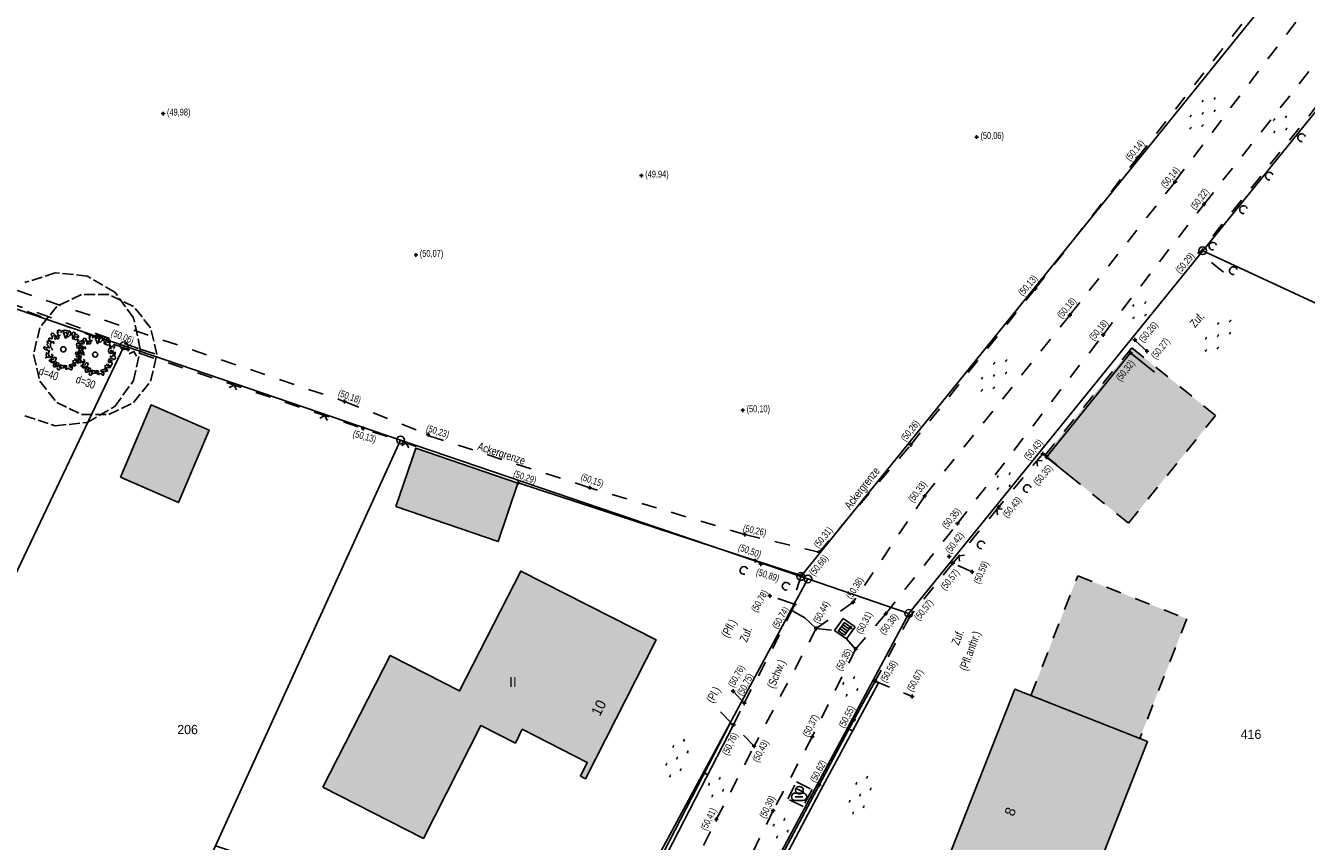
# Model space of a CAD drawing. Extents: x 2408905 to 2410405, y 5786105 to 5787663.
# Tile 20 of 43: x 2409876 to 2409959, y 5786798 to 5786851. Entities that reach past the tile are written whole.
import ezdxf

# ---------------------------------------------------------------- set-up
doc = ezdxf.new("R2010")
doc.units = 0
doc.linetypes.add('DASHED_61', pattern=[0.9, 0.7, -0.2])
doc.linetypes.add('DASHED_70', pattern=[2, 1, -1])
for name, color, linetype in [('K100-FLST_GRENZEN', 40, 'Continuous'), ('K105-FLST_NUMMERN', 40, 'Continuous'), ('K125-GEB_LINIEN', 40, 'Continuous'), ('K125-GEB_LINIEN-FLAECHE', 2, 'Continuous'), ('K130-GEB_TEXTE', 40, 'Continuous'), ('K140-EINGER_GEBFL', 40, 'Continuous'), ('K140-EINGER_GEBFL-FLAECHE', 7, 'Continuous'), ('STRKAT-TEXTE', 7, 'Continuous'), ('TOP-HOEHENI', 7, 'Continuous'), ('TOP-LINIEN', 7, 'Continuous'), ('TOP-SYMB-STRASSE', 32, 'Continuous'), ('TOP-SYMBOLE', 7, 'Continuous'), ('TOP-TEXTE', 7, 'Continuous')]:
    doc.layers.add(name, color=color, linetype=linetype)
doc.styles.add('SIMPLEX', font='CONTINUOUS')

# ---------------------------------------------------------------- blocks, each defined once
blk = doc.blocks.new('GRENZSTEIN')
at = {"color": 7, "linetype": 'Continuous'}
blk.add_circle((0, 0), 0.75, dxfattribs=at)
blk = doc.blocks.new('1710')
at = {"color": 123, "linetype": 'Continuous'}
for centre, start, end in [((-0.375, 0), 90, 270), ((0.375, 0), 270, 90)]:
    blk.add_arc(centre, 0.375, start, end, dxfattribs=at)
at = {"layer": 'TOP-SYMB-STRASSE', "color": 123}
for points in [[(-0.375, 0.375, 0), (0.375, 0.375, 0)], [(-0.375, 0, 0), (0.375, 0, 0)], [(0.375, -0.375, 0), (-0.375, -0.375, 0)]]:
    blk.add_polyline3d(points, dxfattribs=at)
blk = doc.blocks.new('178')
at = {"layer": 'TOP-SYMBOLE', "color": 111}
for points in [[(-7.75, -0.25, 0), (-7.75, 0.25, 0)], [(-7.25, -0.25, 0), (-7.25, 0.25, 0)], [(-4, 2.75, 0), (-4, 3.25, 0)], [(-3.5, 2.75, 0), (-3.5, 3.25, 0)], [(-0.25, -0.25, 0), (-0.25, 0.25, 0)], [(0.25, -0.25, 0), (0.25, 0.25, 0)], [(3.5, 2.75, 0), (3.5, 3.25, 0)], [(4, 2.75, 0), (4, 3.25, 0)], [(7.25, -0.25, 0), (7.25, 0.25, 0)], [(7.75, -0.25, 0), (7.75, 0.25, 0)], [(-4, -3.25, 0), (-4, -2.75, 0)], [(-3.5, -3.25, 0), (-3.5, -2.75, 0)], [(3.5, -3.25, 0), (3.5, -2.75, 0)], [(4, -3.25, 0), (4, -2.75, 0)]]:
    blk.add_polyline3d(points, dxfattribs=at)
blk = doc.blocks.new('179')
at = {"layer": 'TOP-SYMBOLE', "color": 111}
for points in [[(-4, -0.25, 0), (-4, 0.25, 0)], [(-3.5, -0.25, 0), (-3.5, 0.25, 0)], [(-0.25, 2.75, 0), (-0.25, 3.25, 0)], [(0.25, 2.75, 0), (0.25, 3.25, 0)], [(3.5, -0.25, 0), (3.5, 0.25, 0)], [(4, -0.25, 0), (4, 0.25, 0)], [(-0.25, -3.25, 0), (-0.25, -2.75, 0)], [(0.25, -3.25, 0), (0.25, -2.75, 0)]]:
    blk.add_polyline3d(points, dxfattribs=at)
blk = doc.blocks.new('1733')
at = {"color": 123, "linetype": 'Continuous'}
blk.add_circle((0, 0), 0.5, dxfattribs=at)
at = {"layer": 'TOP-SYMB-STRASSE', "color": 123}
blk.add_polyline3d([(-0.5, 0, 0), (0.5, 0, 0)], dxfattribs=at)
blk = doc.blocks.new('168')
at = {"color": 74, "linetype": 'Continuous'}
blk.add_arc((0, 0.001), 1, 318.61027, 221.38965, dxfattribs=at)
blk = doc.blocks.new('1848')
at = {"layer": 'TOP-SYMB-STRASSE', "color": 123}
for points in [[(0, 0, 0), (0, 1, 0), (2, 1, 0), (2, 0, 0), (0, 0, 0)], [(0.5, 0, 0), (0.5, 1, 0)], [(1, 0, 0), (1, 1, 0)], [(1.5, 0, 0), (1.5, 1, 0)]]:
    blk.add_polyline3d(points, dxfattribs=at)
blk = doc.blocks.new('1783')
at = {"layer": 'TOP-SYMBOLE', "color": 93}
blk.add_polyline3d([(-1, 1, 0), (0, 0, 0), (1, 1, 0)], dxfattribs=at)
blk = doc.blocks.new('247')
at = {"layer": 'TOP-HOEHENI', "color": 30}
for points in [[(-0.375, 0, 0), (0.375, 0, 0)], [(0, -0.375, 0), (0, 0.375, 0)]]:
    blk.add_polyline3d(points, dxfattribs=at)
blk = doc.blocks.new('806')
at = {"color": 43, "linetype": 'Continuous'}
blk.add_circle((0, -0.006), 0.251, dxfattribs=at)
at = {"layer": 'TOP-SYMBOLE', "color": 112}
for points in [[(-0.873, 0.57, 0), (-1.352, 0.847, 0), (-1.448, 0.987, 0), (-1.387, 1.086, 0), (-1.301, 1.086, 0), (-1.203, 1.061, 0), (-1.13, 1.037, 0), (-1.105, 1.11, 0), (-1.081, 1.184, 0), (-1.13, 1.332, 0), (-1.203, 1.466, 0), (-1.129, 1.591, 0), (-0.955, 1.567, 0), (-0.882, 1.467, 0), (-0.895, 1.256, 0)], [(-0.977, 1.436, 0), (-0.711, 1.288, 0), (-0.625, 1.251, 0), (-0.625, 1.202, 0), (-0.687, 1.153, 0), (-0.637, 1.042, 0), (-0.538, 1.029, 0), (-0.448, 1.082, 0), (-0.436, 1.257, 0), (-0.6, 1.635, 0), (-0.425, 1.745, 0)], [(-0.279, 1.428, 0), (-0.389, 1.318, 0), (-0.635, 1.3, 0), (-0.82, 1.207, 0), (-0.838, 1.024, 0), (-0.746, 0.951, 0)], [(-0.487, 1.639, 0), (-0.56, 1.694, 0), (-0.578, 1.822, 0), (-0.487, 1.877, 0), (-0.322, 1.877, 0), (-0.23, 1.786, 0), (-0.23, 1.694, 0), (-0.249, 1.621, 0)], [(-0.143, 1.799, 0), (0.128, 1.892, 0), (0.355, 1.854, 0), (0.561, 1.724, 0)], [(-0.044, 1.548, 0), (0.122, 1.639, 0), (0.284, 1.659, 0), (0.357, 1.51, 0)], [(-0.029, 1.786, 0), (0.191, 1.121, 0), (0.198, 1.099, 0), (0.249, 1.084, 0), (0.298, 1.145, 0), (0.525, 1.778, 0), (0.599, 1.803, 0), (0.661, 1.741, 0), (0.698, 1.642, 0), (1.058, 1.064, 0)], [(0.249, 1.351, 0), (0.397, 1.24, 0), (0.521, 1.214, 0), (0.688, 1.379, 0), (0.761, 1.656, 0)], [(0.855, 1.481, 0), (0.857, 1.593, 0), (0.97, 1.698, 0), (1.118, 1.661, 0), (1.167, 1.562, 0), (1.141, 1.487, 0), (1.053, 1.426, 0), (1.053, 1.389, 0), (1.164, 1.414, 0), (1.274, 1.45, 0), (1.36, 1.464, 0), (1.446, 1.365, 0), (1.484, 1.279, 0), (1.485, 1.192, 0), (1.397, 1.13, 0), (1.437, 0.8, 0), (1.422, 0.738, 0), (1.521, 0.664, 0), (1.706, 0.813, 0), (1.829, 0.849, 0), (1.917, 0.788, 0), (1.854, 0.652, 0), (1.78, 0.591, 0)], [(-1.757, 0.278, 0), (-1.908, 0.204, 0), (-1.933, 0.082, 0), (-1.871, 0.009, 0), (-1.76, -0.042, 0), (-1.625, -0.005, 0), (-1.551, -0.103, 0), (-1.328, -0.264, 0)], [(-1.547, 0.71, 0), (-1.485, 0.598, 0), (-1.624, 0.462, 0), (-1.499, 0.339, 0), (-1.499, 0.239, 0), (-1.584, 0.177, 0), (-1.759, 0.092, 0)], [(-1.594, 0.656, 0), (-1.594, 0.778, 0), (-1.467, 0.839, 0), (-1.406, 0.766, 0), (-1.279, 0.904, 0)], [(-1.382, 0.089, 0), (-1.431, 0.263, 0)], [(-0.917, 0.756, 0), (-1.196, 0.657, 0), (-1.298, 0.509, 0), (-1.249, 0.36, 0), (-1.237, 0.175, 0), (-1.082, 0.025, 0), (-1.143, -0.086, 0)], [(1.497, 1.128, 0), (1.387, 1.201, 0), (1.314, 1.22, 0), (1.204, 1.203, 0), (1.111, 1.258, 0), (1, 1.221, 0), (0.89, 1.221, 0), (0.89, 1.13, 0), (0.927, 1.038, 0), (1.076, 0.983, 0), (1.224, 0.927, 0), (1.371, 0.945, 0), (1.502, 0.908, 0), (1.511, 0.814, 0)], [(1.613, 0.547, 0), (1.447, 0.602, 0), (1.356, 0.602, 0), (1.301, 0.473, 0), (1.319, 0.345, 0), (1.374, 0.197, 0), (1.502, 0.104, 0), (1.667, 0.122, 0), (1.667, 0.305, 0), (1.612, 0.379, 0), (1.484, 0.36, 0), (1.575, 0.251, 0), (1.758, 0.251, 0), (1.758, 0.397, 0)], [(1.308, 0.152, 0), (1.917, 0.126, 0), (1.978, 0.064, 0), (1.954, 0.003, 0), (1.893, -0.034, 0), (1.488, -0.282, 0), (1.539, -0.084, 0)], [(2.029, 0.227, 0), (1.93, 0.189, 0), (1.804, 0.103, 0), (1.777, -0.023, 0), (1.876, -0.122, 0), (1.961, -0.209, 0), (2.013, -0.354, 0), (1.982, -0.442, 0), (1.835, -0.492, 0), (1.623, -0.392, 0), (1.549, -0.426, 0), (1.498, -0.526, 0), (1.536, -0.626, 0), (1.634, -0.664, 0), (1.709, -0.603, 0)], [(-1.792, -0.85, 0), (-1.195, -0.7, 0), (-1.134, -0.749, 0), (-1.171, -0.835, 0), (-1.234, -1.221, 0), (-1.197, -1.319, 0), (-1.06, -1.319, 0), (-0.973, -1.232, 0), (-1.039, -1.157, 0)], [(-1.731, -0.314, 0), (-1.631, -0.362, 0), (-1.607, -0.424, 0), (-1.644, -0.485, 0), (-1.707, -0.534, 0), (-1.706, -0.669, 0), (-1.644, -0.718, 0), (-1.445, -0.855, 0)], [(-1.357, -0.095, 0), (-1.431, -0.299, 0), (-1.449, -0.557, 0), (-1.339, -0.704, 0), (-1.264, -0.814, 0), (-1.11, -0.814, 0), (-1.034, -0.591, 0), (-1.183, -0.479, 0)], [(-0.676, -1.547, 0), (-0.641, -1.272, 0), (-1.333, -1.166, 0), (-1.388, -1.157, 0), (-1.337, -1.056, 0), (-0.996, -1.006, 0), (-0.958, -0.883, 0), (-0.872, -0.809, 0), (-0.75, -0.822, 0), (-0.701, -0.914, 0), (-0.979, -1.556, 0), (-0.98, -1.559, 0), (-0.955, -1.707, 0), (-0.88, -1.744, 0), (-0.782, -1.732, 0), (-0.095, -1.6, 0), (-0.062, -1.593, 0), (0.012, -1.631, 0), (0.11, -1.693, 0), (0.435, -1.966, 0)], [(0.925, -1.812, 0), (0.683, -1.775, 0), (0.571, -1.647, 0), (0.626, -1.519, 0), (0.864, -1.464, 0), (0.974, -1.39, 0), (0.974, -1.244, 0), (0.974, -1.061, 0)], [(0.996, -1.703, 0), (1.081, -1.652, 0), (1.093, -1.579, 0), (1.068, -1.467, 0), (1.105, -1.304, 0), (1.191, -1.304, 0), (1.301, -1.278, 0), (1.487, -1.28, 0), (1.535, -1.218, 0), (1.496, -1.157, 0), (1.33, -1.095, 0), (1.293, -1.034, 0), (1.305, -0.922, 0)], [(1.116, -0.914, 0), (1.136, -1.081, 0), (1.339, -1.137, 0), (1.525, -1.101, 0), (1.67, -0.917, 0), (1.634, -0.751, 0), (1.449, -0.75, 0), (1.302, -0.75, 0), (1.302, -0.621, 0), (1.412, -0.399, 0)], [(-0.737, -1.364, 0), (-0.796, -1.587, 0), (-0.677, -1.659, 0), (-0.488, -1.548, 0), (-0.451, -1.401, 0), (-0.526, -1.31, 0)], [(-0.504, -1.818, 0), (-0.595, -1.89, 0), (-0.558, -1.988, 0), (-0.485, -2.037, 0), (-0.336, -1.988, 0), (-0.299, -1.876, 0), (-0.287, -1.777, 0), (-0.287, -1.678, 0), (-0.323, -1.503, 0)], [(-0.174, -1.497, 0), (-0.265, -1.662, 0), (-0.358, -1.808, 0), (-0.193, -1.863, 0), (0.013, -1.845, 0), (0.013, -1.699, 0), (0.142, -1.589, 0), (0.325, -1.625, 0), (0.325, -1.735, 0)], [(0.012, -1.747, 0), (0.174, -1.823, 0), (0.273, -1.961, 0), (0.449, -1.862, 0), (0.572, -1.911, 0), (0.758, -2.023, 0), (0.819, -2.023, 0), (0.856, -1.894, 0), (0.806, -1.611, 0)], [(0.604, -1.657, 0), (1.213, -1.608, 0), (1.224, -1.546, 0), (1.186, -1.484, 0), (0.958, -1.309, 0)]]:
    blk.add_polyline3d(points, dxfattribs=at)

msp = doc.modelspace()

# ---------------------------------------------------------------- hatches: boundary and pattern name
at = {"layer": 'K125-GEB_LINIEN-FLAECHE'}
for color, points in [(33, [(2409882.343, 5786821.627), (2409886.127, 5786819.982), (2409888.113, 5786824.695), (2409884.335, 5786826.327)]), (33, [(2409900.24, 5786819.729), (2409906.889, 5786817.451), (2409908.179, 5786821.247), (2409901.533, 5786823.524)]), (32, [(2409895.493, 5786801.501), (2409902.036, 5786798.157), (2409905.772, 5786805.498), (2409908.009, 5786804.36), (2409908.462, 5786805.25), (2409912.685, 5786803.101), (2409912.233, 5786802.21), (2409912.561, 5786802.042), (2409917.163, 5786811.054), (2409908.354, 5786815.535), (2409904.381, 5786807.742), (2409899.875, 5786810.04)]), (32, [(2409934.946, 5786793.847), (2409943.578, 5786790.437), (2409943.769, 5786790.918), (2409950.6, 5786788.237), (2409952.69, 5786793.556), (2409945.852, 5786796.25), (2409949.09, 5786804.464), (2409940.455, 5786807.858)])]:
    msp.add_hatch(color=color, dxfattribs=at).paths.add_polyline_path(points)
at = {"layer": 'K140-EINGER_GEBFL-FLAECHE', "linetype": 'DASHED_70'}
for points in [[(2409942.409, 5786823.053), (2409948.073, 5786830.043), (2409953.509, 5786825.637), (2409947.845, 5786818.648)], [(2409948.583, 5786804.663), (2409941.502, 5786807.447), (2409944.556, 5786815.216), (2409951.637, 5786812.433)]]:
    msp.add_hatch(color=111, dxfattribs=at).paths.add_polyline_path(points)

# ---------------------------------------------------------------- linework, layer by layer
at = {"layer": 'K100-FLST_GRENZEN', "color": 7}
for points in [[(2409927.017, 5786815.023, 0), (2409933.571, 5786812.782, 0), (2409952.671, 5786836.352, 0), (2409983.654, 5786874.585, 0), (2409992.191, 5786885.136, 0), (2409999.148, 5786893.732, 0), (2410018.292, 5786917.389, 0), (2410032.896, 5786935.436, 0), (2410046.913, 5786926.055, 0), (2410063.964, 5786914.643, 0), (2410102.275, 5786889.004, 0), (2410103.827, 5786892.748, 0), (2410076.125, 5786911.295, 0), (2410074.033, 5786912.696, 0), (2410035.416, 5786938.551, 0), (2410029.762, 5786942.267, 0), (2410007.251, 5786914.486, 0), (2410003.508, 5786909.867, 0), (2409978.366, 5786878.841, 0), (2409978.187, 5786878.986, 0), (2409926.556, 5786815.18, 0), (2409927.017, 5786815.023, 0)], [(2409846.637, 5786842.439, 0), (2409864.623, 5786836.304, 0), (2409865.319, 5786836.066, 0), (2409869.775, 5786834.548, 0), (2409882.585, 5786830.178, 0), (2409900.551, 5786824.049, 0), (2409926.556, 5786815.18, 0), (2409978.187, 5786878.986, 0), (2409941.128, 5786909.078, 0), (2409932.567, 5786916.021, 0), (2409908.509, 5786935.534, 0), (2409848.826, 5786891.471, 0), (2409851.654, 5786892.779, 0), (2409854.766, 5786892.932, 0), (2409857.699, 5786891.867, 0), (2409860.008, 5786889.786, 0), (2409873.08, 5786872.104, 0), (2409852.992, 5786857.273, 0), (2409837.241, 5786845.645, 0), (2409846.637, 5786842.439, 0)], [(2409979.769, 5786823.777, 0), (2410012.182, 5786876.265, 0), (2409996.622, 5786885.884, 0), (2409992.191, 5786885.136, 0), (2409983.654, 5786874.585, 0), (2409952.671, 5786836.352, 0), (2409979.769, 5786823.777, 0)], [(2409857.606, 5786777.721, 0), (2409866.226, 5786795.823, 0), (2409882.585, 5786830.178, 0), (2409869.775, 5786834.548, 0), (2409865.319, 5786836.066, 0), (2409864.623, 5786836.304, 0), (2409848.103, 5786803.13, 0), (2409838.668, 5786784.184, 0), (2409857.606, 5786777.721, 0)], [(2409922.826, 5786782.663, 0), (2409928.526, 5786780.749, 0), (2409949.582, 5786773.686, 0), (2409950.68, 5786775.607, 0), (2409951.119, 5786776.375, 0), (2409953.342, 5786776.253, 0), (2409983.643, 5786821.976, 0), (2409979.769, 5786823.777, 0), (2409952.671, 5786836.352, 0), (2409933.571, 5786812.782, 0), (2409923.502, 5786793.944, 0), (2409919.074, 5786783.92, 0), (2409922.826, 5786782.663, 0)], [(2409876.484, 5786771.277, 0), (2409888.521, 5786797.672, 0), (2409900.551, 5786824.049, 0), (2409882.585, 5786830.178, 0), (2409866.226, 5786795.823, 0), (2409857.606, 5786777.721, 0), (2409876.484, 5786771.277, 0)], [(2409888.521, 5786797.672, 0), (2409913.807, 5786789.179, 0), (2409917.156, 5786796.755, 0), (2409927.017, 5786815.023, 0), (2409926.556, 5786815.18, 0), (2409900.551, 5786824.049, 0), (2409888.521, 5786797.672, 0)], [(2409899.199, 5786763.538, 0), (2409912.41, 5786759.111, 0), (2409910.964, 5786763.766, 0), (2409915.354, 5786775.499, 0), (2409919.074, 5786783.92, 0), (2409923.502, 5786793.944, 0), (2409933.571, 5786812.782, 0), (2409927.017, 5786815.023, 0), (2409917.156, 5786796.755, 0), (2409913.807, 5786789.179, 0), (2409908.976, 5786778.256, 0), (2409904.371, 5786766.001, 0), (2409899.199, 5786763.538, 0)]]:
    msp.add_polyline3d(points, close=True, dxfattribs=at)
at = {"layer": 'K125-GEB_LINIEN', "color": 32}
for points in [[(2409882.343, 5786821.627, 0), (2409886.127, 5786819.982, 0), (2409888.113, 5786824.695, 0), (2409884.335, 5786826.327, 0), (2409882.343, 5786821.627, 0)], [(2409900.24, 5786819.729, 0), (2409906.889, 5786817.451, 0), (2409908.179, 5786821.247, 0), (2409901.533, 5786823.524, 0), (2409900.24, 5786819.729, 0)], [(2409895.493, 5786801.501, 0), (2409902.036, 5786798.157, 0), (2409905.772, 5786805.498, 0), (2409908.009, 5786804.36, 0), (2409908.462, 5786805.25, 0), (2409912.685, 5786803.101, 0), (2409912.233, 5786802.21, 0), (2409912.561, 5786802.042, 0), (2409917.163, 5786811.054, 0), (2409908.354, 5786815.535, 0), (2409904.381, 5786807.742, 0), (2409899.875, 5786810.04, 0), (2409895.493, 5786801.501, 0)], [(2409934.946, 5786793.847, 0), (2409943.578, 5786790.437, 0), (2409943.769, 5786790.918, 0), (2409950.6, 5786788.237, 0), (2409952.69, 5786793.556, 0), (2409945.852, 5786796.25, 0), (2409949.09, 5786804.464, 0), (2409940.455, 5786807.858, 0), (2409934.946, 5786793.847, 0)]]:
    msp.add_polyline3d(points, dxfattribs=at)
at = {"layer": 'K140-EINGER_GEBFL', "color": 132, "linetype": 'DASHED_70'}
for points in [[(2409942.409, 5786823.053, 0), (2409948.073, 5786830.043, 0), (2409953.509, 5786825.637, 0), (2409947.845, 5786818.648, 0), (2409942.409, 5786823.053, 0)], [(2409948.583, 5786804.663, 0), (2409941.502, 5786807.447, 0), (2409944.556, 5786815.216, 0), (2409951.637, 5786812.433, 0), (2409948.583, 5786804.663, 0)]]:
    msp.add_polyline3d(points, dxfattribs=at)
at = {"layer": 'TOP-LINIEN', "color": 132, "linetype": 'DASHED_70'}
for p, q in [((2409948.439, 5786842.39, 50.141), (2409957.403, 5786853.88, 50.17)), ((2409950.864, 5786840.842, 50.138), (2409959.114, 5786851.728, 50.195)), ((2409960.811, 5786849.554, 50.246), (2409952.757, 5786839.371, 50.219)), ((2409961.432, 5786847.447, 50.28), (2409952.459, 5786836.202, 50.287)), ((2409882.843, 5786829.936, 50.062), (2409851.241, 5786841.785, 50.679)), ((2409941.792, 5786833.878, 50.125), (2409948.439, 5786842.39, 50.141)), ((2409950.878, 5786840.832, 50.142), (2409944.038, 5786832.159, 50.184)), ((2409946.199, 5786830.885, 50.18), (2409952.757, 5786839.371, 50.224)), ((2409954.022, 5786834.955, 50.288), (2409952.459, 5786836.202, 50.288)), ((2409871.846, 5786835.039, 50.246), (2409896.913, 5786826.548, 50.178)), ((2409873.154, 5786833.66, 50.36), (2409883.637, 5786829.946, 50.435)), ((2409933.7, 5786823.738, 50.255), (2409941.792, 5786833.878, 50.125)), ((2409944.038, 5786832.159, 50.184), (2409934.606, 5786820.413, 50.333)), ((2409936.739, 5786818.616, 50.349), (2409946.199, 5786830.885, 50.18)), ((2409901.57, 5786823.632, 50.143), (2409882.843, 5786829.936, 50.062)), ((2409883.637, 5786829.946, 50.435), (2409883.637, 5786829.946, 50.435)), ((2409883.637, 5786829.946, 50.435), (2409884.707, 5786829.605, 50.267)), ((2409949.048, 5786829.823, 50.272), (2409948.258, 5786830.555, 50.26)), ((2409884.707, 5786829.605, 50.267), (2409884.707, 5786829.605, 50.267)), ((2409896.913, 5786826.548, 50.178), (2409902.336, 5786824.403, 50.225)), ((2409912.848, 5786820.948, 50.215), (2409902.319, 5786824.351, 50.292)), ((2409927.749, 5786816.766, 50.311), (2409933.7, 5786823.738, 50.255)), ((2409942.28, 5786823.158, 50.426), (2409939.418, 5786819.698, 50.434)), ((2409942.533, 5786822.931, 50.348), (2409942.28, 5786823.158, 50.426)), ((2409922.923, 5786817.912, 50.324), (2409912.848, 5786820.948, 50.215)), ((2409934.606, 5786820.413, 50.333), (2409929.956, 5786813.501, 50.377)), ((2409939.418, 5786819.698, 50.434), (2409936.438, 5786816.039, 50.574)), ((2409932.073, 5786812.76, 50.377), (2409936.739, 5786818.616, 50.349)), ((2409922.923, 5786817.912, 50.257), (2409927.749, 5786816.766, 50.311)), ((2409936.438, 5786816.039, 50.574), (2409933.666, 5786812.61, 50.568)), ((2409937.684, 5786815.487, 50.59), (2409936.438, 5786816.039, 50.574)), ((2409926.586, 5786815.235, 50.664), (2409926.009, 5786813.427, 50.745)), ((2409926.009, 5786813.427, 50.745), (2409924.544, 5786813.923, 50.779)), ((2409925.976, 5786812.963, 50.744), (2409926.157, 5786813.362, 50.742)), ((2409926.157, 5786813.362, 50.742), (2409926.009, 5786813.427, 50.745)), ((2409929.956, 5786813.501, 50.377), (2409927.56, 5786811.795, 50.436)), ((2409922.883, 5786806.951, 50.746), (2409925.976, 5786812.963, 50.744)), ((2409925.976, 5786812.963, 50.744), (2409926.828, 5786812.492, 50.57)), ((2409926.828, 5786812.492, 50.57), (2409927.56, 5786811.795, 50.436)), ((2409928.746, 5786811.67, 50.351), (2409929.304, 5786812.451, 50.359)), ((2409929.304, 5786812.451, 50.359), (2409930.079, 5786811.904, 50.351)), ((2409930.118, 5786810.453, 50.352), (2409932.073, 5786812.76, 50.377)), ((2409933.666, 5786812.61, 50.568), (2409931.389, 5786808.382, 50.575)), ((2409927.56, 5786811.795, 50.436), (2409923.518, 5786804.144, 50.427)), ((2409927.56, 5786811.795, 50.436), (2409928.746, 5786811.67, 50.351)), ((2409928.746, 5786811.67, 50.351), (2409929.521, 5786811.123, 50.343)), ((2409929.521, 5786811.123, 50.343), (2409930.079, 5786811.904, 50.351)), ((2409929.521, 5786811.123, 50.343), (2409930.118, 5786810.453, 50.352)), ((2409930.118, 5786810.453, 50.352), (2409927.302, 5786804.77, 50.374)), ((2409931.389, 5786808.382, 50.575), (2409933.794, 5786807.379, 50.673)), ((2409922.883, 5786806.951, 50.746), (2409922.159, 5786807.727, 50.757)), ((2409922.183, 5786805.53, 50.756), (2409922.883, 5786806.951, 50.746)), ((2409921.348, 5786806.394, 50.766), (2409922.183, 5786805.53, 50.756)), ((2409923.518, 5786804.144, 50.427), (2409922.183, 5786805.53, 50.756)), ((2409921.068, 5786799.393, 50.414), (2409923.518, 5786804.144, 50.427)), ((2409927.302, 5786804.77, 50.374), (2409924.764, 5786799.967, 50.393)), ((2409925.714, 5786800.724), (2409926.287, 5786801.838)), ((2409926.287, 5786801.838), (2409927.3, 5786801.328)), ((2409927.3, 5786801.328), (2409926.712, 5786800.235)), ((2409924.764, 5786799.967, 50.393), (2409922.748, 5786795.86, 50.387)), ((2409926.712, 5786800.235), (2409925.714, 5786800.724)), ((2409917.587, 5786792.323, 50.438), (2409921.068, 5786799.393, 50.414))]:
    msp.add_line(p, q, dxfattribs=at)
at = {"layer": 'TOP-LINIEN', "color": 74, "linetype": 'DASHED_61'}
for p, q in [((2409878.114, 5786834.919, 50.435), (2409876.137, 5786834.276, 50.435)), ((2409880.182, 5786834.701, 50.435), (2409878.114, 5786834.919, 50.435)), ((2409881.983, 5786833.662, 50.435), (2409880.182, 5786834.701, 50.435)), ((2409879.817, 5786833.505, 50.267), (2409878.213, 5786832.732, 50.267)), ((2409881.597, 5786833.505, 50.267), (2409879.817, 5786833.505, 50.267)), ((2409883.201, 5786832.732, 50.267), (2409881.597, 5786833.505, 50.267)), ((2409883.205, 5786831.98, 50.435), (2409881.983, 5786833.662, 50.435)), ((2409878.213, 5786832.732, 50.267), (2409877.103, 5786831.341, 50.267)), ((2409884.311, 5786831.341, 50.267), (2409883.201, 5786832.732, 50.267)), ((2409883.637, 5786829.946, 50.435), (2409883.205, 5786831.98, 50.435)), ((2409877.103, 5786831.341, 50.267), (2409876.707, 5786829.605, 50.267)), ((2409884.707, 5786829.605, 50.267), (2409884.311, 5786831.341, 50.267)), ((2409883.205, 5786827.912, 50.435), (2409883.637, 5786829.946, 50.435)), ((2409876.707, 5786829.605, 50.267), (2409877.103, 5786827.869, 50.267)), ((2409884.311, 5786827.869, 50.267), (2409884.707, 5786829.605, 50.267)), ((2409877.103, 5786827.869, 50.267), (2409878.213, 5786826.478, 50.267)), ((2409881.983, 5786826.23, 50.435), (2409883.205, 5786827.912, 50.435)), ((2409883.201, 5786826.478, 50.267), (2409884.311, 5786827.869, 50.267)), ((2409878.213, 5786826.478, 50.267), (2409879.817, 5786825.705, 50.267)), ((2409880.182, 5786825.191, 50.435), (2409881.983, 5786826.23, 50.435)), ((2409881.597, 5786825.705, 50.267), (2409883.201, 5786826.478, 50.267)), ((2409876.137, 5786825.616, 50.435), (2409878.114, 5786824.973, 50.435)), ((2409878.114, 5786824.973, 50.435), (2409880.182, 5786825.191, 50.435)), ((2409879.817, 5786825.705, 50.267), (2409881.597, 5786825.705, 50.267))]:
    msp.add_line(p, q, dxfattribs=at)
at = {"layer": 'TOP-LINIEN', "color": 135}
for p, q in [((2409942.533, 5786822.931, 50.348), (2409947.991, 5786829.704, 50.322)), ((2409949.548, 5786828.449, 50.322), (2409947.991, 5786829.704, 50.322)), ((2409944.09, 5786821.676, 50.348), (2409942.533, 5786822.931, 50.348)), ((2409931.389, 5786808.382, 50.575), (2409930.012, 5786805.858, 50.554)), ((2409930.012, 5786805.858, 50.554), (2409927.75, 5786801.621, 50.616)), ((2409917.891, 5786797.214, 50.574), (2409922.183, 5786805.53, 50.756)), ((2409927.75, 5786801.621, 50.616), (2409924.186, 5786794.905, 50.717))]:
    msp.add_line(p, q, dxfattribs=at)
at = {"layer": 'TOP-LINIEN', "color": 33}
for p, q in [((2409923.599, 5786816.21, 50.499), (2409908.196, 5786821.268, 50.292)), ((2409926.586, 5786815.235, 50.664), (2409923.599, 5786816.21, 50.499))]:
    msp.add_line(p, q, dxfattribs=at)
at = {"layer": 'TOP-LINIEN', "color": 93}
for p, q in [((2409930.012, 5786805.858), (2409931.389, 5786808.382)), ((2409931.389, 5786808.382), (2409931.608, 5786808.262)), ((2409931.608, 5786808.262), (2409930.232, 5786805.739)), ((2409927.75, 5786801.621), (2409930.012, 5786805.858)), ((2409917.669, 5786797.329), (2409921.961, 5786805.645)), ((2409922.183, 5786805.53), (2409917.891, 5786797.214)), ((2409921.961, 5786805.645), (2409922.183, 5786805.53)), ((2409922.183, 5786805.53), (2409922.183, 5786805.53)), ((2409930.232, 5786805.739), (2409927.971, 5786801.504)), ((2409929.696, 5786805.265), (2409929.917, 5786805.148)), ((2409920.293, 5786802.412), (2409920.515, 5786802.298)), ((2409924.186, 5786794.905), (2409927.75, 5786801.621)), ((2409927.971, 5786801.504), (2409924.407, 5786794.788))]:
    msp.add_line(p, q, dxfattribs=at)

# ---------------------------------------------------------------- block references
at = {"layer": 'K100-FLST_GRENZEN', "xscale": 0.333, "yscale": 0.333}
for p in [(2409952.671, 5786836.352), (2409882.585, 5786830.178), (2409900.551, 5786824.049), (2409926.556, 5786815.18), (2409927.017, 5786815.023), (2409933.571, 5786812.782)]:
    msp.add_blockref('GRENZSTEIN', p, dxfattribs=at)
at = {"layer": 'TOP-HOEHENI'}
for p, xscale, yscale in [((2409885.121, 5786845.258, 49.978), 0.33, 0.33), ((2409937.98, 5786843.736, 50.058), 0.33, 0.33), ((2409948.439, 5786842.39, 50.141), 0.333, 0.333), ((2409916.197, 5786841.231, 49.935), 0.33, 0.33), ((2409950.878, 5786840.832, 50.142), 0.333, 0.333), ((2409952.757, 5786839.371, 50.224), 0.333, 0.333), ((2409901.55, 5786836.077, 50.067), 0.33, 0.33), ((2409952.459, 5786836.202, 50.288), 0.333, 0.333), ((2409941.792, 5786833.878, 50.125), 0.333, 0.333), ((2409944.038, 5786832.159, 50.184), 0.333, 0.333), ((2409946.199, 5786830.885, 50.18), 0.333, 0.333), ((2409882.843, 5786829.936, 50.062), 0.33, 0.33), ((2409948.258, 5786830.555, 50.26), 0.333, 0.333), ((2409949.048, 5786829.823, 50.272), 0.333, 0.333), ((2409947.991, 5786829.704, 50.322), 0.333, 0.333), ((2409896.913, 5786826.548, 50.178), 0.33, 0.33), ((2409922.781, 5786825.978, 50.097), 0.33, 0.33), ((2409898.112, 5786824.796, 50.128), 0.33, 0.33), ((2409902.336, 5786824.403, 50.225), 0.333, 0.333), ((2409933.7, 5786823.738, 50.255), 0.333, 0.333), ((2409942.28, 5786823.158, 50.426), 0.333, 0.333), ((2409942.533, 5786822.931, 50.348), 0.333, 0.333), ((2409908.196, 5786821.268, 50.292), 0.333, 0.333), ((2409912.848, 5786820.948, 50.148), 0.333, 0.333), ((2409934.606, 5786820.413, 50.333), 0.333, 0.333), ((2409939.418, 5786819.698, 50.434), 0.333, 0.333), ((2409936.739, 5786818.616, 50.349), 0.333, 0.333), ((2409922.923, 5786817.912, 50.257), 0.333, 0.333), ((2409927.749, 5786816.766, 50.311), 0.333, 0.333), ((2409923.599, 5786816.21, 50.499), 0.333, 0.333), ((2409923.95, 5786815.984, 50.893), 0.333, 0.333), ((2409936.203, 5786816.482, 50.421), 0.333, 0.333), ((2409936.438, 5786816.039, 50.574), 0.333, 0.333), ((2409926.586, 5786815.235, 50.664), 0.333, 0.333), ((2409937.684, 5786815.487, 50.59), 0.333, 0.333), ((2409924.544, 5786813.923, 50.779), 0.333, 0.333), ((2409926.157, 5786813.362, 50.742), 0.333, 0.333), ((2409929.956, 5786813.501, 50.377), 0.333, 0.333), ((2409932.073, 5786812.76, 50.377), 0.333, 0.333), ((2409933.666, 5786812.61, 50.568), 0.333, 0.333), ((2409927.56, 5786811.795, 50.436), 0.333, 0.333), ((2409930.118, 5786810.453, 50.352), 0.333, 0.333), ((2409931.389, 5786808.382, 50.575), 0.333, 0.333), ((2409922.159, 5786807.727, 50.757), 0.333, 0.333), ((2409933.794, 5786807.379, 50.673), 0.333, 0.333), ((2409922.883, 5786806.951, 50.746), 0.333, 0.333), ((2409930.012, 5786805.858, 50.554), 0.333, 0.333), ((2409922.183, 5786805.53, 50.756), 0.333, 0.333), ((2409923.518, 5786804.144, 50.427), 0.333, 0.333), ((2409927.302, 5786804.77, 50.374), 0.333, 0.333), ((2409927.75, 5786801.621, 50.616), 0.333, 0.333), ((2409924.764, 5786799.967, 50.393), 0.333, 0.333), ((2409921.068, 5786799.393, 50.414), 0.333, 0.333)]:
    msp.add_blockref('247', p, dxfattribs=dict(at, xscale=xscale, yscale=yscale))
at = {"layer": 'TOP-HOEHENI', "xscale": 0.333, "yscale": 0.333, "rotation": 54.17599999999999}
msp.add_blockref('247', (2409929.787, 5786811.85, 50.307), dxfattribs=at)
at = {"layer": 'TOP-SYMB-STRASSE', "yscale": 0.5}
for name, p, xscale, rotation in [('1848', (2409929.396, 5786811.357), 0.333, 53), ('1733', (2409926.47, 5786801.29, 50.52), 0.5, 333.277)]:
    msp.add_blockref(name, p, dxfattribs=dict(at, xscale=xscale, rotation=rotation))
at = {"layer": 'TOP-SYMB-STRASSE', "xscale": 0.66, "yscale": 0.66}
msp.add_blockref('1710', (2409926.446, 5786800.863, 50.542), dxfattribs=at)
at = {"layer": 'TOP-SYMBOLE'}
for name, p, xscale, yscale, rotation in [('178', (2409952.665, 5786845.275), 0.166, 0.166, 50.70100000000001), ('179', (2409957.708, 5786844.561), 0.166, 0.166, 52.04999999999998), ('168', (2409959.103, 5786843.696), 0.25, 0.25, 57.99999999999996), ('168', (2409956.994, 5786841.2), 0.25, 0.25, 57.99999999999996), ('168', (2409955.322, 5786839.018), 0.25, 0.25, 57.99999999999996), ('168', (2409953.336, 5786836.643), 0.25, 0.25, 57.99999999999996), ('168', (2409954.667, 5786835.058), 0.25, 0.25, 57.99999999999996), ('179', (2409948.561, 5786832.482), 0.166, 0.166, 52.04999999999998), ('178', (2409953.667, 5786830.824), 0.166, 0.166, 50.70100000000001), ('1783', (2409883.224, 5786829.808), 0.25, 0.25, 161.395), ('178', (2409939.112, 5786828.238), 0.166, 0.166, 50.70100000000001), ('1783', (2409889.732, 5786827.617), 0.25, 0.25, 161.395), ('1783', (2409895.625, 5786825.633), 0.25, 0.25, 161.395), ('1783', (2409900.923, 5786823.85), 0.25, 0.25, 161.395), ('1783', (2409941.894, 5786822.691), 0.25, 0.25, 230.404), ('179', (2409939.741, 5786821.374), 0.166, 0.166, 52.04999999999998), ('168', (2409941.276, 5786820.895), 0.25, 0.25, 57.99999999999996), ('1783', (2409939.296, 5786819.548), 0.25, 0.25, 230.84), ('168', (2409938.279, 5786817.233), 0.25, 0.25, 57.99999999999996), ('1783', (2409936.835, 5786816.527), 0.25, 0.25, 230.84), ('168', (2409922.861, 5786815.572), 0.25, 0.25, 63.00000000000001), ('168', (2409925.606, 5786814.547), 0.25, 0.25, 63.00000000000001), ('179', (2409929.779, 5786808.035), 0.166, 0.166, 67.05000000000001), ('178', (2409918.516, 5786803.378), 0.166, 0.166, 68.70100000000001), ('179', (2409921.05, 5786801.488), 0.166, 0.166, 67.05000000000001), ('178', (2409930.412, 5786800.976), 0.166, 0.166, 68.70100000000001), ('179', (2409925.254, 5786798.834), 0.166, 0.166, 67.05000000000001)]:
    msp.add_blockref(name, p, dxfattribs=dict(at, xscale=xscale, yscale=yscale, rotation=rotation))
at = {"layer": 'TOP-SYMBOLE', "xscale": 0.66, "yscale": 0.66}
for p in [(2409878.637, 5786829.946, 50.435), (2409880.707, 5786829.605, 50.267)]:
    msp.add_blockref('806', p, dxfattribs=at)

# ---------------------------------------------------------------- texts
at = {"layer": 'K105-FLST_NUMMERN', "color": 7, "linetype": 'Continuous', "style": 'SIMPLEX'}
for s, p in [('206', (2409886.041, 5786804.935, 50.009)), ('416', (2409955.14, 5786804.626, 50.009))]:
    msp.add_text(s, height=0.6, dxfattribs=at).set_placement(p)
at = {"layer": 'K130-GEB_TEXTE', "color": 7, "linetype": 'Continuous', "style": 'SIMPLEX'}
msp.add_text('II', height=0.666, dxfattribs=at).set_placement((2409907.602, 5786807.992))
for s, rotation, p in [('10', 62.931, (2409913.494, 5786806.053)), ('8', 68.482, (2409940.386, 5786799.551))]:
    msp.add_text(s, height=0.666, rotation=rotation, dxfattribs=at).set_placement(p)
at = {"layer": 'STRKAT-TEXTE', "color": 7, "linetype": 'Continuous', "style": 'SIMPLEX', "width": 0.8}
for s, rotation, p in [('(Pfl.)', 61, (2409921.821, 5786811.161)), ('(Pfl.anthr.)', 70, (2409937.343, 5786809.008)), ('(Schw.)', 427.05, (2409924.831, 5786807.854)), ('(Pl.)', 60, (2409920.842, 5786806.914))]:
    msp.add_text(s, height=0.533, rotation=rotation, dxfattribs=at).set_placement(p)
at = {"layer": 'TOP-HOEHENI', "color": 251, "linetype": 'Continuous', "lineweight": 9, "style": 'SIMPLEX', "width": 0.8}
for s, p in [('(49,98)', (2409885.371, 5786845.133)), ('(50,06)', (2409938.23, 5786843.611)), ('(49,94)', (2409916.447, 5786841.106)), ('(50,07)', (2409901.8, 5786835.952)), ('(50,10)', (2409923.031, 5786825.853))]:
    msp.add_text(s, height=0.45, dxfattribs=at).set_placement(p)
for s, rotation, p in [('(50,14)', 50, (2409947.937, 5786842.143)), ('(50,14)', 50, (2409950.24, 5786840.385)), ('(50,22)', 53, (2409952.185, 5786838.969)), ('(50,29)', 50, (2409951.196, 5786834.823)), ('(50,13)', 49, (2409940.977, 5786833.372)), ('(50,18)', 50, (2409943.502, 5786831.905)), ('(50,18)', 50, (2409945.583, 5786830.471)), ('(50,26)', 50, (2409948.814, 5786830.341)), ('(50,06)', 339, (2409881.699, 5786830.832)), ('(50,27)', 51, (2409949.617, 5786829.264)), ('(50,32)', 51, (2409947.327, 5786827.835)), ('(50,18)', 340, (2409896.446, 5786826.924)), ('(50,23)', 342, (2409902.171, 5786824.635)), ('(50,26)', 51, (2409933.351, 5786823.923)), ('(50,13)', 345, (2409897.414, 5786824.268)), ('(50,43)', 51, (2409941.352, 5786822.688)), ('(50,35)', 50, (2409941.969, 5786821.05)), ('(50,29)', 702, (2409907.837, 5786821.668)), ('(50,15)', 341, (2409912.214, 5786821.473)), ('(50,33)', 53, (2409933.852, 5786819.951)), ('(50,43)', 51, (2409939.969, 5786818.953)), ('(50,35)', 50, (2409936.021, 5786818.237)), ('(50,26)', 348, (2409922.767, 5786818.117)), ('(50,31)', 51, (2409927.693, 5786816.994)), ('(50,42)', 53, (2409936.26, 5786816.632)), ('(50,50)', 340, (2409922.451, 5786816.901)), ('(50,66)', 51, (2409927.412, 5786815.175)), ('(50,59)', 67, (2409938.168, 5786814.659)), ('(50,89)', 342, (2409923.618, 5786815.297)), ('(50,38)', 58, (2409929.846, 5786813.667)), ('(50,57)', 51, (2409935.934, 5786814.246)), ('(50,78)', 60, (2409923.691, 5786812.816)), ('(50,44)', 61, (2409927.713, 5786812.081)), ('(50,57)', 51, (2409934.231, 5786812.277)), ('(50,74)', 60, (2409925.051, 5786811.729)), ('(50,31)', 62, (2409930.512, 5786811.396)), ('(50,38)', 52, (2409931.98, 5786811.357)), ('(50,35)', 62, (2409929.181, 5786809.008)), ('(50,76)', 61, (2409922.193, 5786807.932)), ('(50,58)', 60, (2409932.077, 5786808.245)), ('(50,67)', 61, (2409933.8, 5786807.658)), ('(50,75)', 62, (2409922.78, 5786807.384)), ('(50,55)', 62, (2409929.376, 5786805.289)), ('(50,37)', 423, (2409927.044, 5786804.709)), ('(50,76)', 64, (2409921.824, 5786803.518)), ('(50,43)', 63, (2409923.788, 5786803.068)), ('(50,62)', 62, (2409927.521, 5786801.745)), ('(50,39)', 64, (2409924.246, 5786799.42)), ('(50,41)', 64, (2409920.425, 5786798.632))]:
    msp.add_text(s, height=0.45, rotation=rotation, dxfattribs=at).set_placement(p)
at = {"layer": 'TOP-TEXTE', "color": 220, "linetype": 'Continuous', "style": 'SIMPLEX', "width": 0.8}
for s, rotation, p in [('Zuf.', 768.05, (2409952.175, 5786831.321)), ('d=40', 341, (2409876.989, 5786828.323)), ('d=30', 340, (2409879.397, 5786827.79)), ('Ackergrenze', 702, (2409905.502, 5786823.419)), ('Ackergrenze', 52, (2409929.76, 5786819.503)), ('Zuf.', 428.05, (2409923.052, 5786810.871)), ('Zuf.', 428.05, (2409936.814, 5786810.672))]:
    msp.add_text(s, height=0.533, rotation=rotation, dxfattribs=at).set_placement(p)

doc.saveas('drawing.dxf')
